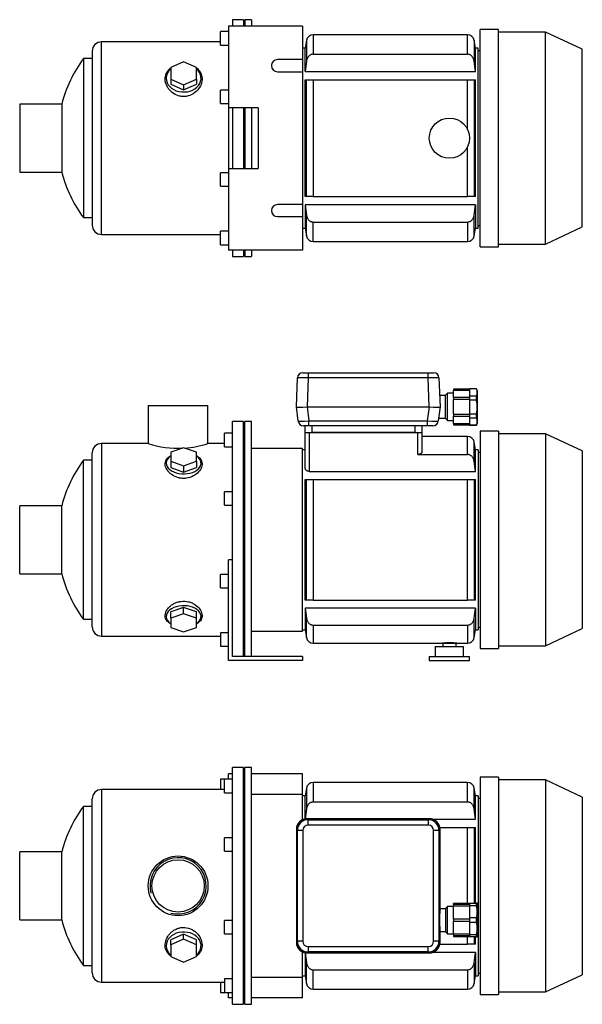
# Model space of a CAD drawing. Header units: millimetres. Extents: x 116 to 1178, y 12 to 768.
# Tile 1 of 2: x 116 to 535, y 34 to 768. Entities that reach past the tile are written whole.
import ezdxf

# ---------------------------------------------------------------- set-up
doc = ezdxf.new("R2010")
doc.units = ezdxf.units.MM
for name, color, linetype in [('BASETTA_MEC_80-9', 7, 'Continuous'), ('CARCASSA_MEC_80', 7, 'Continuous'), ('COPRIVENTOLA_MEC', 7, 'Continuous'), ('CORPO_MH_9_[2-3]', 7, 'Continuous'), ('FLANGIA_MOTORE_T', 7, 'Continuous'), ('GHIERA_PG13_5_CO', 7, 'Continuous'), ('PIEDINO_MEC_80_I', 7, 'Continuous'), ('STAFFA_3-5-9_INT', 7, 'Continuous')]:
    doc.layers.add(name, color=color, linetype=linetype)

# ---------------------------------------------------------------- blocks, each defined once
blk = doc.blocks.new('SE1')
at = {"layer": 'BASETTA_MEC_80-9', "color": 7, "linetype": 'Continuous'}
for p, q in [((420.76, 172.18), (329.75, 172.18)), ((329.75, 172.18), (330.51, 171.43)), ((330.51, 171.43), (420, 171.43)), ((330.51, 167.43), (330.51, 171.43)), ((420, 171.43), (420.76, 172.18)), ((420, 171.43), (420, 167.43)), ((321.76, 164.19), (321.76, 80.18)), ((322.51, 163.43), (321.76, 164.19)), ((322.51, 80.93), (322.51, 163.43)), ((326.51, 163.43), (322.51, 163.43)), ((326.51, 163.43), (326.51, 80.93)), ((420, 167.43), (330.51, 167.43)), ((424, 80.93), (424, 163.43)), ((428, 163.43), (424, 163.43)), ((428.76, 164.19), (428, 163.43)), ((428, 163.43), (428, 80.93)), ((428.76, 105.18), (428.76, 164.19)), ((432.76, 105.18), (428.76, 105.18)), ((434.26, 106.88), (432.76, 105.38)), ((432.76, 105.38), (432.76, 87.98)), ((434.26, 86.48), (434.26, 106.88)), ((438.76, 106.88), (434.26, 106.88)), ((428.76, 80.18), (428.76, 88.18)), ((428.76, 88.18), (432.76, 88.18)), ((321.76, 80.18), (322.51, 80.93)), ((326.51, 80.93), (322.51, 80.93)), ((428, 80.93), (424, 80.93)), ((428, 80.93), (428.76, 80.18)), ((432.76, 87.98), (434.26, 86.48)), ((434.26, 86.48), (438.76, 86.48)), ((330.51, 76.94), (420, 76.94)), ((330.51, 76.94), (330.51, 72.94)), ((420, 72.94), (420, 76.94)), ((330.51, 72.94), (329.75, 72.18)), ((329.75, 72.18), (420.76, 72.18)), ((420, 72.94), (330.51, 72.94)), ((420.76, 72.18), (420, 72.94))]:
    blk.add_line(p, q, dxfattribs=at)
for centre, start, end in [((330.51, 163.43), 90.03487, 179.96513), ((420, 163.43), 0.03487, 89.96513), ((330.51, 80.94), 180.03487, 269.96513), ((420, 80.94), 270.03487, 359.96513)]:
    blk.add_arc(centre, 8, start, end, dxfattribs=at)
for centre, major_axis, ratio, start_param, end_param in [((329.77, 164.17), (5.68, -5.68), 0.995756, 2.363621, 3.919564), ((420.74, 164.17), (-5.68, -5.68), 0.995756, 2.363621, 3.919564), ((330.51, 163.43), (2.83, -2.83), 0.998783, 2.356803, 3.926382), ((420, 163.43), (-2.83, -2.83), 0.998783, 2.356803, 3.926382), ((428.76, 96.68), (0, -8.5), 0.034921, 3.141593, 6.283185), ((330.51, 80.94), (2.83, 2.83), 0.998783, 2.356803, 3.926382), ((420, 80.94), (-2.83, 2.83), 0.998783, 2.356803, 3.926382), ((329.77, 80.2), (5.68, 5.68), 0.995756, 2.363621, 3.919564), ((420.74, 80.2), (-5.68, 5.68), 0.995756, 2.363621, 3.919564)]:
    blk.add_ellipse(centre, major_axis=major_axis, ratio=ratio, start_param=start_param, end_param=end_param, dxfattribs=at)
for points in [[(329.7, 172.18), (329.72, 172.18), (329.75, 172.18)], [(420.76, 172.18), (420.79, 172.18), (420.81, 172.18)], [(321.76, 164.19), (321.76, 164.22), (321.76, 164.24)], [(428.76, 164.24), (428.76, 164.22), (428.76, 164.19)], [(321.76, 80.12), (321.76, 80.15), (321.76, 80.18)], [(428.76, 80.18), (428.76, 80.15), (428.76, 80.12)], [(329.75, 72.18), (329.72, 72.18), (329.7, 72.18)], [(420.81, 72.18), (420.79, 72.18), (420.76, 72.18)]]:
    blk.add_open_spline(points, degree=2, dxfattribs=at)
at = {"layer": 'CARCASSA_MEC_80', "color": 7, "linetype": 'Continuous'}
for p, q in [((334.21, 199.18), (334.21, 184.67)), ((449.3, 199.18), (334.21, 199.18)), ((449.3, 184.67), (449.3, 199.18)), ((329.29, 195.05), (328.26, 189.18)), ((329.29, 195.05), (329.29, 179.5)), ((454.22, 179.5), (454.22, 195.05)), ((455.26, 189.18), (454.22, 195.05)), ((328.26, 189.18), (326.26, 189.18)), ((328.26, 172.04), (328.26, 189.18)), ((334.21, 184.67), (449.3, 184.67)), ((455.26, 171.82), (455.26, 189.18)), ((457.26, 189.18), (455.26, 189.18)), ((457.26, 189.18), (457.26, 55.18)), ((458.76, 187.18), (457.26, 187.18)), ((329.29, 179.5), (328.28, 171.99)), ((455.26, 171.82), (454.22, 179.5)), ((423.15, 171.82), (455.26, 171.82)), ((428.62, 165.68), (449.3, 165.68)), ((449.3, 108.93), (449.3, 165.68)), ((449.3, 165.68), (454.22, 165.68)), ((454.22, 165.68), (455.26, 165.68)), ((454.22, 165.68), (454.22, 109.18)), ((455.26, 109.18), (455.26, 165.68)), ((449.3, 78.68), (449.3, 84.43)), ((454.22, 84.18), (454.22, 78.68)), ((455.26, 78.68), (455.26, 84.18)), ((428.62, 78.68), (449.3, 78.68)), ((454.22, 78.68), (449.3, 78.68)), ((455.26, 78.68), (454.22, 78.68)), ((328.26, 72.32), (328.26, 55.18)), ((455.26, 72.54), (423.15, 72.54)), ((455.26, 72.54), (455.26, 55.18)), ((329.29, 49.32), (329.29, 64.87)), ((334.21, 59.7), (449.3, 59.7)), ((334.21, 45.18), (334.21, 59.7)), ((449.3, 59.7), (449.3, 45.18)), ((454.22, 64.87), (454.22, 49.32)), ((326.26, 55.18), (328.26, 55.18)), ((328.26, 55.18), (329.29, 49.32)), ((454.22, 49.32), (455.26, 55.18)), ((455.26, 55.18), (457.26, 55.18)), ((457.26, 57.18), (458.76, 57.18)), ((334.21, 45.18), (449.3, 45.18))]:
    blk.add_line(p, q, dxfattribs=at)
for centre, start, end in [((334.21, 194.18), 90, 170), ((449.3, 194.18), 10, 90), ((334.21, 50.18), 190, 270), ((449.3, 50.18), 270, 350)]:
    blk.add_arc(centre, 5, start, end, dxfattribs=at)
for points, knots in [([(334.21, 184.67), (333.89, 184.67), (333.57, 184.63), (332.94, 184.47), (332.63, 184.36), (332.05, 184.07), (331.78, 183.9), (331.26, 183.49), (331.03, 183.26), (330.61, 182.78), (330.41, 182.51), (330.08, 181.96), (329.93, 181.67), (329.68, 181.07), (329.57, 180.76), (329.4, 180.14), (329.33, 179.82), (329.29, 179.5)], [0, 0, 0, 0, 0.125, 0.125, 0.25, 0.25, 0.375, 0.375, 0.5, 0.5, 0.625, 0.625, 0.75, 0.75, 0.875, 0.875, 1, 1, 1, 1]), ([(454.22, 179.5), (454.13, 180.14), (453.96, 180.76), (453.59, 181.66), (453.44, 181.95), (453.1, 182.5), (452.91, 182.77), (452.49, 183.26), (452.25, 183.48), (451.74, 183.89), (451.47, 184.06), (451.03, 184.28), (450.88, 184.35), (450.58, 184.46), (450.42, 184.51), (449.95, 184.63), (449.62, 184.67), (449.3, 184.67)], [0, 0, 0, 0, 0.25, 0.25, 0.375, 0.375, 0.5, 0.5, 0.625, 0.625, 0.75, 0.75, 0.8125, 0.8125, 0.875, 0.875, 1, 1, 1, 1]), ([(329.29, 64.87), (329.38, 64.22), (329.55, 63.6), (329.92, 62.71), (330.07, 62.42), (330.41, 61.86), (330.6, 61.6), (331.02, 61.11), (331.26, 60.88), (331.77, 60.48), (332.04, 60.3), (332.48, 60.08), (332.63, 60.02), (332.93, 59.9), (333.09, 59.86), (333.56, 59.74), (333.89, 59.7), (334.21, 59.7)], [0, 0, 0, 0, 0.25, 0.25, 0.375, 0.375, 0.5, 0.5, 0.625, 0.625, 0.75, 0.75, 0.8125, 0.8125, 0.875, 0.875, 1, 1, 1, 1]), ([(449.3, 59.7), (449.62, 59.7), (449.94, 59.74), (450.57, 59.89), (450.88, 60.01), (451.46, 60.3), (451.73, 60.47), (452.25, 60.88), (452.48, 61.1), (452.9, 61.59), (453.1, 61.86), (453.43, 62.41), (453.58, 62.7), (453.84, 63.29), (453.94, 63.6), (454.11, 64.23), (454.18, 64.55), (454.22, 64.87)], [0, 0, 0, 0, 0.125, 0.125, 0.25, 0.25, 0.375, 0.375, 0.5, 0.5, 0.625, 0.625, 0.75, 0.75, 0.875, 0.875, 1, 1, 1, 1])]:
    blk.add_open_spline(points, degree=3, knots=knots, dxfattribs=at)
for points in [[(328.28, 72.36), (328.61, 69.86), (328.94, 67.36), (329.29, 64.87)], [(454.22, 64.87), (454.58, 67.43), (454.92, 69.99), (455.26, 72.54)]]:
    blk.add_open_spline(points, degree=3, dxfattribs=at)
at = {"layer": 'COPRIVENTOLA_MEC', "color": 7, "linetype": 'Continuous'}
for p, q in [((458.76, 203.18), (458.76, 41.18)), ((472.26, 203.18), (458.76, 203.18)), ((472.26, 203.18), (472.26, 41.18)), ((507.26, 201.18), (472.26, 201.18)), ((507.26, 201.18), (507.26, 43.18)), ((534.76, 188.36), (507.26, 201.18)), ((534.76, 188.36), (534.76, 56.01)), ((507.26, 43.18), (534.76, 56.01)), ((458.76, 41.18), (472.26, 41.18)), ((472.26, 43.18), (507.26, 43.18))]:
    blk.add_line(p, q, dxfattribs=at)
at = {"layer": 'CORPO_MH_9_[2-3]', "color": 7, "linetype": 'Continuous'}
for p, q in [((274.26, 33.93), (274.26, 210.43)), ((282.26, 210.43), (274.26, 210.43)), ((282.26, 33.93), (282.26, 210.43)), ((268.26, 191.56), (268.26, 201.56)), ((274.26, 201.56), (268.26, 201.56)), ((176.66, 193.93), (176.66, 50.43)), ((268.26, 193.93), (176.66, 193.93)), ((268.26, 191.56), (274.26, 191.56)), ((169.66, 57.43), (169.66, 186.93)), ((163.1, 62.93), (163.1, 181.43)), ((169.66, 181.43), (163.1, 181.43)), ((268.26, 147.99), (268.26, 157.99)), ((274.26, 157.99), (268.26, 157.99)), ((115.66, 96.78), (115.66, 147.58)), ((146.93, 147.58), (115.66, 147.58)), ((146.93, 96.78), (146.93, 147.58)), ((268.26, 147.99), (274.26, 147.99)), ((115.66, 96.78), (146.93, 96.78)), ((268.26, 86.38), (268.26, 96.38)), ((274.26, 96.38), (268.26, 96.38)), ((237.76, 86.19), (228.26, 81.87)), ((237.76, 82.5), (228.26, 78.18)), ((228.26, 78.18), (228.26, 81.87)), ((247.26, 81.87), (237.76, 86.19)), ((237.76, 82.5), (237.76, 86.19)), ((247.26, 78.18), (237.76, 82.5)), ((247.26, 78.18), (247.26, 81.87)), ((268.26, 86.38), (274.26, 86.38)), ((228.26, 78.18), (228.26, 69.53)), ((247.26, 69.53), (247.26, 78.18)), ((228.26, 69.53), (237.76, 65.21)), ((237.76, 65.21), (247.26, 69.53)), ((163.1, 62.93), (169.66, 62.93)), ((268.26, 52.81), (268.26, 42.81)), ((274.26, 52.81), (268.26, 52.81)), ((176.66, 50.43), (268.26, 50.43)), ((268.26, 42.81), (274.26, 42.81)), ((274.26, 33.93), (282.26, 33.93))]:
    blk.add_line(p, q, dxfattribs=at)
for radius in [22.25, 19.48]:
    blk.add_circle((233.66, 122.18), radius, dxfattribs=at)
for centre, radius, start, end in [((176.66, 186.93), 7, 90, 180), ((243.66, 122.18), 100, 143.66538, 165.28566), ((233.66, 122.18), 20.95, 255, 195), ((243.66, 122.18), 100, 194.71434, 216.33462), ((176.66, 57.43), 7, 180, 270)]:
    blk.add_arc(centre, radius, start, end, dxfattribs=at)
for start_param, end_param in [(2.390244, 6.283185), (0, 0.751348)]:
    blk.add_ellipse((237.76, 77.55), major_axis=(-13, 0), ratio=0.788011, start_param=start_param, end_param=end_param, dxfattribs=at)
blk.add_open_spline([(228.25, 69.79), (227.89, 70.06), (227.55, 70.35), (226.67, 71.18), (226.17, 71.75), (224.89, 73.62), (224.35, 74.99), (223.9, 77.94), (224, 79.46), (224.84, 82.54), (225.57, 84.03), (227.12, 86.12), (227.7, 86.77), (229, 87.99), (229.72, 88.56), (231.28, 89.55), (232.11, 89.97), (233.86, 90.64), (234.79, 90.9), (237.62, 91.34), (239.59, 91.21), (242.32, 90.42), (243.21, 90.05), (244.86, 89.18), (245.63, 88.67), (247.76, 86.95), (248.91, 85.58), (250.61, 82.68), (251.16, 81.12), (251.61, 78.07), (251.51, 76.54), (250.68, 73.73), (249.93, 72.42), (248.43, 70.76), (247.88, 70.26), (247.28, 69.81)], degree=3, knots=[0.1389216, 0.1389216, 0.1389216, 0.1389216, 0.15625, 0.15625, 0.1875, 0.1875, 0.25, 0.25, 0.3125, 0.3125, 0.375, 0.375, 0.40625, 0.40625, 0.4375, 0.4375, 0.46875, 0.46875, 0.5, 0.5, 0.5625, 0.5625, 0.59375, 0.59375, 0.625, 0.625, 0.6875, 0.6875, 0.75, 0.75, 0.8125, 0.8125, 0.875, 0.875, 0.9041554, 0.9041554, 0.9041554, 0.9041554], dxfattribs=at)
at = {"layer": 'FLANGIA_MOTORE_T', "color": 7, "linetype": 'Continuous'}
for p, q in [((283.26, 208.93), (282.26, 208.93)), ((283.26, 33.93), (283.26, 210.43)), ((288.26, 210.43), (283.26, 210.43)), ((288.26, 33.93), (288.26, 210.43)), ((326.26, 190.18), (288.26, 190.18)), ((326.26, 171.39), (326.26, 190.18)), ((326.26, 54.18), (326.26, 72.98)), ((288.26, 54.18), (326.26, 54.18)), ((282.26, 35.43), (283.26, 35.43)), ((283.26, 33.93), (288.26, 33.93))]:
    blk.add_line(p, q, dxfattribs=at)
at = {"layer": 'GHIERA_PG13_5_CO', "color": 7, "linetype": 'Continuous'}
for p, q in [((438.76, 108.26), (438.76, 108.93)), ((450.76, 108.93), (438.76, 108.93)), ((438.76, 108.26), (438.76, 106.93)), ((450.76, 108.26), (438.76, 108.26)), ((438.76, 97.38), (438.76, 106.93)), ((450.76, 106.93), (438.76, 106.93)), ((450.76, 109.18), (450.76, 107.35)), ((450.76, 109.18), (455.89, 109.18)), ((450.76, 107.35), (450.76, 98.52)), ((455.89, 107.35), (450.76, 107.35)), ((455.89, 107.35), (455.89, 109.18)), ((456.47, 109.18), (455.89, 109.18)), ((456.76, 108.68), (456.47, 109.18)), ((456.76, 84.68), (456.76, 108.68)), ((438.76, 97.43), (438.76, 95.93)), ((450.76, 97.43), (438.76, 97.43)), ((438.76, 86.44), (438.76, 95.98)), ((438.76, 95.93), (450.76, 95.93)), ((450.76, 98.52), (450.76, 94.85)), ((450.76, 98.52), (455.89, 98.52)), ((455.89, 94.85), (455.89, 98.52)), ((450.76, 94.85), (450.76, 86.02)), ((455.89, 94.85), (450.76, 94.85)), ((438.76, 86.44), (450.76, 86.44)), ((438.76, 86.44), (438.76, 85.11)), ((438.76, 85.11), (438.76, 84.43)), ((438.76, 85.11), (450.76, 85.11)), ((438.76, 84.43), (450.76, 84.43)), ((450.76, 86.02), (450.76, 84.18)), ((450.76, 86.02), (455.89, 86.02)), ((455.89, 84.18), (450.76, 84.18)), ((455.89, 84.18), (455.89, 86.02)), ((455.89, 84.18), (456.47, 84.18)), ((456.47, 84.18), (456.76, 84.68))]:
    blk.add_line(p, q, dxfattribs=at)
for centre in [(439.22, 102.93), (439.22, 90.43)]:
    blk.add_arc(centre, 17.24, 345.1617, 14.8383, dxfattribs=at)
at = {"layer": 'STAFFA_3-5-9_INT', "color": 7, "linetype": 'Continuous'}
for p, q in [((274.26, 205.68), (271.26, 205.68)), ((271.26, 201.56), (271.26, 205.68)), ((326.26, 205.68), (288.26, 205.68)), ((326.26, 190.18), (326.26, 205.68)), ((265.26, 201.56), (265.26, 193.93)), ((268.26, 201.56), (265.26, 201.56)), ((326.26, 38.68), (326.26, 54.18)), ((265.26, 50.43), (265.26, 42.81)), ((265.26, 42.81), (268.26, 42.81)), ((271.26, 38.68), (271.26, 42.81)), ((274.26, 38.68), (271.26, 38.68)), ((326.26, 38.68), (288.26, 38.68))]:
    blk.add_line(p, q, dxfattribs=at)
blk = doc.blocks.new('SE2')
at = {"layer": 'BASETTA_MEC_80-9', "color": 7, "linetype": 'Continuous'}
for p, q in [((321.76, 479.01), (322.51, 500.65)), ((326.51, 504.51), (330.51, 504.51)), ((330.51, 500.65), (329.75, 479.01)), ((330.51, 504.51), (420, 504.51)), ((330.51, 504.51), (330.51, 500.65)), ((420, 500.65), (330.51, 500.65)), ((420, 504.51), (424, 504.51)), ((420, 500.65), (420, 504.51)), ((420.76, 479.01), (420, 500.65)), ((428, 500.65), (428.76, 479.01)), ((432.76, 487.51), (428.46, 487.51)), ((434.26, 489.21), (432.76, 487.71)), ((432.76, 470.31), (432.76, 487.71)), ((434.26, 468.81), (434.26, 489.21)), ((438.76, 489.21), (434.26, 489.21)), ((321.76, 479.01), (321.76, 479.01)), ((323.04, 468.53), (321.76, 479.01)), ((329.7, 479.01), (330.98, 468.53)), ((329.75, 479.01), (420.76, 479.01)), ((419.53, 468.53), (420.81, 479.01)), ((428.76, 479.01), (427.47, 468.53)), ((428.76, 479.01), (428.76, 479.01)), ((427.71, 470.51), (432.76, 470.51)), ((432.76, 470.31), (434.26, 468.81)), ((330.98, 465.01), (327.01, 465.01)), ((328.26, 460.01), (328.26, 465.01)), ((330.98, 468.53), (419.53, 468.53)), ((330.98, 465.01), (330.98, 468.53)), ((419.53, 465.01), (330.98, 465.01)), ((333.26, 465.01), (333.26, 460.01)), ((410.26, 460.01), (410.26, 465.01)), ((415.26, 465.01), (415.26, 460.01)), ((419.53, 465.01), (419.53, 468.53)), ((423.5, 465.01), (419.53, 465.01)), ((434.26, 468.81), (438.76, 468.81)), ((410.26, 460.01), (333.26, 460.01))]:
    blk.add_line(p, q, dxfattribs=at)
for centre, start, end in [((326.51, 500.51), 90, 178), ((424, 500.51), 2, 90), ((327.01, 469.01), 187, 270), ((423.5, 469.01), 270, 353)]:
    blk.add_arc(centre, 4, start, end, dxfattribs=at)
for centre, major_axis, ratio, start_param, end_param in [((330.51, 500.51), (-8, 0.14), 0.017434, 4.713302, 6.282881), ((420, 500.51), (8, 0.14), 0.017434, 0.000304, 1.569883), ((329.77, 479.36), (-8.02, -0.35), 0.043312, 0.003409, 1.559352), ((420.74, 479.36), (8.02, -0.35), 0.043312, 4.723833, 6.279777), ((331.04, 469.01), (-8, -0.49), 0.060259, 0.003713, 1.559657), ((419.47, 469.01), (8, -0.49), 0.060259, 4.723529, 6.279472)]:
    blk.add_ellipse(centre, major_axis=major_axis, ratio=ratio, start_param=start_param, end_param=end_param, dxfattribs=at)
for points in [[(329.75, 479.01), (329.72, 479.01), (329.7, 479.01)], [(420.81, 479.01), (420.79, 479.01), (420.76, 479.01)]]:
    blk.add_open_spline(points, degree=2, dxfattribs=at)
at = {"layer": 'CARCASSA_MEC_80', "color": 7, "linetype": 'Continuous'}
for p, q in [((328.26, 433.39), (328.26, 460.01)), ((328.26, 460.01), (331.26, 460.01)), ((331.26, 460.01), (412.26, 460.01)), ((331.26, 460.01), (331.26, 430.97)), ((412.26, 443.55), (412.26, 460.01)), ((412.26, 460.01), (415.26, 460.01)), ((415.26, 460.01), (415.26, 445.5)), ((449.3, 457.01), (415.26, 457.01)), ((449.3, 443.55), (449.3, 457.01)), ((454.22, 438.47), (454.22, 452.88)), ((455.26, 447.01), (454.22, 452.88)), ((328.26, 447.01), (326.26, 447.01)), ((412.26, 443.55), (449.3, 443.55)), ((455.26, 430.97), (455.26, 447.01)), ((457.26, 447.01), (455.26, 447.01)), ((457.26, 447.01), (457.26, 313.01)), ((458.76, 445.01), (457.26, 445.01)), ((331.26, 430.97), (455.26, 430.97)), ((328.26, 335.01), (328.26, 425.01)), ((328.26, 425.01), (329.29, 425.01)), ((329.29, 335.01), (329.29, 425.01)), ((329.29, 425.01), (334.21, 425.01)), ((334.21, 425.01), (449.3, 425.01)), ((334.21, 425.01), (334.21, 335.01)), ((449.3, 335.01), (449.3, 425.01)), ((449.3, 425.01), (454.22, 425.01)), ((454.22, 425.01), (455.26, 425.01)), ((454.22, 425.01), (454.22, 335.01)), ((455.26, 335.01), (455.26, 425.01)), ((329.29, 335.01), (328.26, 335.01)), ((334.21, 335.01), (329.29, 335.01)), ((334.21, 335.01), (449.3, 335.01)), ((454.22, 335.01), (449.3, 335.01)), ((455.26, 335.01), (454.22, 335.01)), ((455.26, 329.06), (328.26, 329.06)), ((328.26, 329.06), (328.26, 313.01)), ((328.26, 329.06), (329.29, 321.56)), ((454.22, 321.56), (455.26, 329.06)), ((455.26, 329.06), (455.26, 313.01)), ((329.29, 307.15), (329.29, 321.56)), ((334.21, 316.48), (449.3, 316.48)), ((334.21, 316.48), (334.21, 303.01)), ((449.3, 316.48), (449.3, 303.01)), ((454.22, 307.15), (454.22, 321.56)), ((326.26, 313.01), (328.26, 313.01)), ((328.26, 313.01), (329.29, 307.15)), ((454.22, 307.15), (455.26, 313.01)), ((455.26, 313.01), (457.26, 313.01)), ((457.26, 315.01), (458.76, 315.01)), ((334.21, 303.01), (430.26, 303.01)), ((430.26, 303.01), (441.26, 303.01)), ((441.26, 303.01), (449.3, 303.01))]:
    blk.add_line(p, q, dxfattribs=at)
for centre, radius, start, end in [((449.3, 452.01), 5, 10, 90), ((334.21, 308.01), 5, 190, 270), ((435.76, 226.2), 77.01, 85.9047, 94.0953), ((449.3, 308.01), 5, 270, 350)]:
    blk.add_arc(centre, radius, start, end, dxfattribs=at)
for points, knots in [([(415.26, 445.5), (415.26, 445.27), (415.19, 445.05), (414.99, 444.72), (414.91, 444.61), (414.71, 444.4), (414.6, 444.3), (414.34, 444.11), (414.19, 444.02), (413.86, 443.86), (413.69, 443.79), (413.31, 443.68), (413.11, 443.63), (412.69, 443.57), (412.47, 443.55), (412.26, 443.55)], [0, 0, 0, 0, 0.25, 0.25, 0.375, 0.375, 0.5, 0.5, 0.625, 0.625, 0.75, 0.75, 0.875, 0.875, 1, 1, 1, 1]), ([(454.22, 438.47), (454.13, 439.11), (453.96, 439.73), (453.58, 440.61), (453.43, 440.9), (453.09, 441.44), (452.9, 441.7), (452.47, 442.18), (452.23, 442.4), (451.73, 442.8), (451.46, 442.97), (451.02, 443.18), (450.87, 443.25), (450.57, 443.35), (450.41, 443.4), (449.94, 443.51), (449.62, 443.55), (449.3, 443.55)], [0, 0, 0, 0, 0.25, 0.25, 0.375, 0.375, 0.5, 0.5, 0.625, 0.625, 0.75, 0.75, 0.8125, 0.8125, 0.875, 0.875, 1, 1, 1, 1]), ([(331.26, 430.97), (331.03, 430.97), (330.81, 431), (330.37, 431.08), (330.17, 431.14), (329.79, 431.29), (329.61, 431.38), (329.29, 431.59), (329.14, 431.7), (328.89, 431.93), (328.78, 432.06), (328.59, 432.31), (328.51, 432.44), (328.38, 432.71), (328.33, 432.84), (328.27, 433.12), (328.26, 433.25), (328.26, 433.39)], [0, 0, 0, 0, 0.125, 0.125, 0.25, 0.25, 0.375, 0.375, 0.5, 0.5, 0.625, 0.625, 0.75, 0.75, 0.875, 0.875, 1, 1, 1, 1]), ([(329.29, 321.56), (329.38, 320.91), (329.55, 320.3), (329.93, 319.42), (330.08, 319.13), (330.42, 318.59), (330.61, 318.33), (331.04, 317.85), (331.28, 317.63), (331.78, 317.23), (332.06, 317.06), (332.49, 316.85), (332.64, 316.78), (332.94, 316.68), (333.1, 316.63), (333.57, 316.52), (333.89, 316.48), (334.21, 316.48)], [0, 0, 0, 0, 0.25, 0.25, 0.375, 0.375, 0.5, 0.5, 0.625, 0.625, 0.75, 0.75, 0.8125, 0.8125, 0.875, 0.875, 1, 1, 1, 1]), ([(449.3, 316.48), (449.62, 316.48), (449.94, 316.52), (450.56, 316.66), (450.87, 316.77), (451.44, 317.06), (451.72, 317.23), (452.23, 317.62), (452.46, 317.84), (452.89, 318.32), (453.08, 318.58), (453.43, 319.12), (453.57, 319.41), (453.83, 319.99), (453.94, 320.3), (454.11, 320.92), (454.18, 321.24), (454.22, 321.56)], [0, 0, 0, 0, 0.125, 0.125, 0.25, 0.25, 0.375, 0.375, 0.5, 0.5, 0.625, 0.625, 0.75, 0.75, 0.875, 0.875, 1, 1, 1, 1])]:
    blk.add_open_spline(points, degree=3, knots=knots, dxfattribs=at)
blk.add_open_spline([(455.26, 430.97), (454.92, 433.47), (454.57, 435.98), (454.22, 438.47)], degree=3, dxfattribs=at)
at = {"layer": 'COPRIVENTOLA_MEC', "color": 7, "linetype": 'Continuous'}
for p, q in [((458.76, 461.01), (458.76, 299.01)), ((472.26, 461.01), (458.76, 461.01)), ((472.26, 461.01), (472.26, 299.01)), ((507.26, 459.01), (472.26, 459.01)), ((507.26, 459.01), (507.26, 301.01)), ((534.76, 446.19), (507.26, 459.01)), ((534.76, 446.19), (534.76, 313.84)), ((507.26, 301.01), (534.76, 313.84)), ((472.26, 301.01), (507.26, 301.01)), ((458.76, 299.01), (472.26, 299.01))]:
    blk.add_line(p, q, dxfattribs=at)
at = {"layer": 'CORPO_MH_9_[2-3]', "color": 7, "linetype": 'Continuous'}
for p, q in [((211.41, 480.01), (255.91, 480.01)), ((211.41, 480.01), (211.41, 451.76)), ((255.91, 451.76), (255.91, 480.01)), ((274.26, 351.45), (274.26, 468.26)), ((282.26, 468.26), (274.26, 468.26)), ((282.26, 293.01), (282.26, 468.26)), ((268.26, 449.39), (268.26, 459.39)), ((274.26, 459.39), (268.26, 459.39)), ((176.66, 451.76), (176.66, 308.26)), ((211.42, 451.76), (176.66, 451.76)), ((237.76, 448.63), (228.26, 445.25)), ((247.26, 445.25), (237.76, 448.63)), ((268.26, 451.76), (255.91, 451.76)), ((268.26, 449.39), (274.26, 449.39)), ((169.66, 315.26), (169.66, 444.76)), ((228.26, 445.25), (228.26, 438.5)), ((247.26, 438.5), (247.26, 445.25)), ((163.1, 320.76), (163.1, 439.26)), ((169.66, 439.26), (163.1, 439.26)), ((228.26, 438.5), (228.26, 433.77)), ((228.26, 438.5), (237.76, 435.12)), ((228.26, 433.77), (237.76, 430.39)), ((237.76, 435.12), (247.26, 438.5)), ((237.76, 435.12), (237.76, 430.39)), ((237.76, 430.39), (247.26, 433.77)), ((247.26, 438.5), (247.26, 433.77)), ((268.26, 405.82), (268.26, 415.82)), ((274.26, 415.82), (268.26, 415.82)), ((115.66, 354.61), (115.66, 405.41)), ((146.93, 405.41), (115.66, 405.41)), ((146.93, 354.61), (146.93, 405.41)), ((268.26, 405.82), (274.26, 405.82)), ((115.66, 354.61), (146.93, 354.61)), ((237.76, 329.64), (228.26, 326.26)), ((228.26, 321.53), (228.26, 326.26)), ((237.76, 324.91), (228.26, 321.53)), ((247.26, 326.26), (237.76, 329.64)), ((237.76, 324.91), (237.76, 329.64)), ((247.26, 321.53), (237.76, 324.91)), ((247.26, 321.53), (247.26, 326.26)), ((163.1, 320.76), (169.66, 320.76)), ((228.26, 321.53), (228.26, 314.78)), ((247.26, 314.78), (247.26, 321.53)), ((176.66, 308.26), (265.26, 308.26)), ((228.26, 314.78), (237.76, 311.4)), ((237.76, 311.4), (247.26, 314.78))]:
    blk.add_line(p, q, dxfattribs=at)
for centre, radius, start, end in [((176.66, 444.76), 7, 90, 180), ((233.66, 519.91), 71.69, 251.91823, 272.61723), ((233.66, 519.91), 71.69, 273.78942, 288.08177), ((243.66, 380.01), 100, 143.66538, 165.28566), ((243.66, 380.01), 100, 194.71434, 216.33462), ((176.66, 315.26), 7, 180, 270)]:
    blk.add_arc(centre, radius, start, end, dxfattribs=at)
for centre, start_param, end_param in [((237.76, 437.15), 0, 3.892941), ((237.76, 437.15), 5.531837, 6.283185), ((237.76, 322.88), 2.390244, 6.283185), ((237.76, 322.88), 0, 0.751348)]:
    blk.add_ellipse(centre, major_axis=(-13, 0), ratio=0.615661, start_param=start_param, end_param=end_param, dxfattribs=at)
for points, knots in [([(239.74, 425.86), (238.78, 425.74), (237.83, 425.7), (235.94, 425.81), (234.98, 425.96), (232.25, 426.64), (230.57, 427.42), (228.45, 428.85), (227.8, 429.38), (226.67, 430.48), (226.17, 431.06), (224.89, 432.86), (224.35, 434.09), (223.9, 436.53), (224, 437.69), (224.84, 439.85), (225.57, 440.8), (227.09, 442.02), (227.63, 442.38), (228.23, 442.7)], [0, 0, 0, 0, 0.03125, 0.03125, 0.0625, 0.0625, 0.125, 0.125, 0.15625, 0.15625, 0.1875, 0.1875, 0.25, 0.25, 0.3125, 0.3125, 0.375, 0.375, 0.4043708, 0.4043708, 0.4043708, 0.4043708]), ([(247.28, 442.7), (248.28, 442.16), (249.11, 441.54), (250.61, 439.93), (251.16, 438.88), (251.61, 436.63), (251.51, 435.41), (250.68, 432.97), (249.93, 431.72), (247.88, 429.45), (246.55, 428.38), (243.45, 426.73), (241.64, 426.11), (239.74, 425.86)], [0.6394434, 0.6394434, 0.6394434, 0.6394434, 0.6875, 0.6875, 0.75, 0.75, 0.8125, 0.8125, 0.875, 0.875, 0.9375, 0.9375, 1, 1, 1, 1]), ([(228.25, 317.32), (227.89, 317.51), (227.55, 317.72), (226.67, 318.31), (226.17, 318.73), (224.89, 320.11), (224.35, 321.14), (223.9, 323.41), (224, 324.61), (224.84, 327.07), (225.57, 328.29), (227.12, 330.02), (227.7, 330.56), (229, 331.58), (229.72, 332.05), (231.28, 332.89), (232.11, 333.25), (233.86, 333.82), (234.79, 334.04), (237.62, 334.41), (239.59, 334.3), (242.32, 333.63), (243.21, 333.32), (244.86, 332.58), (245.63, 332.15), (247.76, 330.7), (248.91, 329.57), (250.61, 327.19), (251.16, 325.93), (251.61, 323.51), (251.51, 322.33), (250.68, 320.19), (249.93, 319.22), (248.43, 318.01), (247.88, 317.66), (247.28, 317.33)], [0.1389216, 0.1389216, 0.1389216, 0.1389216, 0.15625, 0.15625, 0.1875, 0.1875, 0.25, 0.25, 0.3125, 0.3125, 0.375, 0.375, 0.40625, 0.40625, 0.4375, 0.4375, 0.46875, 0.46875, 0.5, 0.5, 0.5625, 0.5625, 0.59375, 0.59375, 0.625, 0.625, 0.6875, 0.6875, 0.75, 0.75, 0.8125, 0.8125, 0.875, 0.875, 0.9041554, 0.9041554, 0.9041554, 0.9041554])]:
    blk.add_open_spline(points, degree=3, knots=knots, dxfattribs=at)
at = {"layer": 'FLANGIA_MOTORE_T', "color": 7, "linetype": 'Continuous'}
for p, q in [((283.26, 466.76), (282.26, 466.76)), ((283.26, 293.01), (283.26, 468.26)), ((288.26, 468.26), (283.26, 468.26)), ((288.26, 293.01), (288.26, 468.26)), ((326.26, 448.01), (288.26, 448.01)), ((326.26, 312.01), (326.26, 448.01)), ((288.26, 312.01), (326.26, 312.01)), ((282.26, 293.26), (283.26, 293.26))]:
    blk.add_line(p, q, dxfattribs=at)
at = {"layer": 'GHIERA_PG13_5_CO', "color": 7, "linetype": 'Continuous'}
for p, q in [((438.76, 492.26), (438.76, 491.24)), ((450.76, 492.26), (438.76, 492.26)), ((450.76, 492.39), (450.76, 492.51)), ((455.89, 492.51), (450.76, 492.51)), ((450.76, 492.39), (450.76, 487.29)), ((455.89, 492.39), (450.76, 492.39)), ((455.89, 492.39), (455.89, 492.51)), ((456.76, 491.01), (455.89, 492.51)), ((438.76, 486.01), (438.76, 491.24)), ((450.76, 491.24), (438.76, 491.24)), ((438.76, 486.01), (438.76, 484.52)), ((450.76, 486.01), (438.76, 486.01)), ((438.76, 473.51), (438.76, 484.52)), ((450.76, 484.52), (438.76, 484.52)), ((450.76, 487.29), (450.76, 484.11)), ((450.76, 487.29), (455.89, 487.29)), ((455.89, 484.11), (455.89, 487.29)), ((456.76, 467.01), (456.76, 491.01)), ((450.76, 484.11), (450.76, 473.92)), ((455.89, 484.11), (450.76, 484.11)), ((438.76, 473.51), (450.76, 473.51)), ((438.76, 473.51), (438.76, 472.01)), ((438.76, 466.78), (438.76, 472.01)), ((438.76, 472.01), (450.76, 472.01)), ((450.76, 473.92), (450.76, 470.74)), ((450.76, 473.92), (455.89, 473.92)), ((450.76, 470.74), (450.76, 465.64)), ((455.89, 470.74), (450.76, 470.74)), ((455.89, 470.74), (455.89, 473.92)), ((438.76, 466.78), (450.76, 466.78)), ((438.76, 466.78), (438.76, 465.76)), ((438.76, 465.76), (450.76, 465.76)), ((450.76, 465.64), (450.76, 465.51)), ((450.76, 465.64), (455.89, 465.64)), ((450.76, 465.51), (455.89, 465.51)), ((455.89, 465.51), (456.76, 467.01)), ((455.89, 465.64), (455.89, 465.51))]:
    blk.add_line(p, q, dxfattribs=at)
for centre in [(450.51, 489.84), (450.51, 468.19)]:
    blk.add_arc(centre, 5.95, 334.63575, 25.36425, dxfattribs=at)
blk.add_open_spline([(455.89, 473.92), (455.98, 474.33), (456.06, 474.75), (456.21, 475.6), (456.27, 476.03), (456.42, 477.31), (456.47, 478.16), (456.47, 479.87), (456.42, 480.72), (456.22, 482.42), (456.07, 483.28), (455.89, 484.11)], degree=3, knots=[0, 0, 0, 0, 0.125, 0.125, 0.25, 0.25, 0.5, 0.5, 0.75, 0.75, 1, 1, 1, 1], dxfattribs=at)
at = {"layer": 'PIEDINO_MEC_80_I', "color": 7, "linetype": 'Continuous'}
for p, q in [((430.76, 303.01), (430.76, 300.51)), ((440.76, 300.51), (440.76, 303.01)), ((425.26, 300.51), (446.26, 300.51)), ((425.26, 300.51), (425.26, 293.01)), ((446.26, 293.01), (446.26, 300.51)), ((420.76, 293.01), (450.76, 293.01)), ((420.76, 293.01), (420.76, 290.01)), ((420.76, 290.01), (450.76, 290.01)), ((450.76, 290.01), (450.76, 293.01))]:
    blk.add_line(p, q, dxfattribs=at)
at = {"layer": 'STAFFA_3-5-9_INT', "color": 7, "linetype": 'Continuous'}
for p, q in [((271.26, 290.01), (271.26, 365.01)), ((274.26, 365.01), (271.26, 365.01)), ((265.26, 344.21), (265.26, 354.21)), ((271.26, 354.21), (265.26, 354.21)), ((274.26, 293.01), (274.26, 351.45)), ((265.26, 344.21), (271.26, 344.21)), ((265.26, 310.64), (265.26, 300.64)), ((271.26, 310.64), (265.26, 310.64)), ((265.26, 300.64), (271.26, 300.64)), ((326.26, 290.01), (271.26, 290.01)), ((326.26, 293.01), (274.26, 293.01)), ((326.26, 293.01), (326.26, 290.01))]:
    blk.add_line(p, q, dxfattribs=at)
blk = doc.blocks.new('SE3')
at = {"layer": 'CARCASSA_MEC_80', "color": 7, "linetype": 'Continuous'}
for p, q in [((334.21, 756.26), (334.21, 741.74)), ((449.3, 756.26), (334.21, 756.26)), ((449.3, 741.74), (449.3, 756.26)), ((329.29, 752.13), (328.26, 746.26)), ((329.29, 752.13), (329.29, 736.57)), ((454.22, 752.13), (454.22, 736.57)), ((455.26, 746.26), (454.22, 752.13)), ((328.26, 746.26), (326.26, 746.26)), ((328.26, 728.9), (328.26, 746.26)), ((334.21, 741.74), (449.3, 741.74)), ((455.26, 728.9), (455.26, 746.26)), ((457.26, 746.26), (455.26, 746.26)), ((457.26, 612.26), (457.26, 746.26)), ((458.76, 744.26), (457.26, 744.26)), ((328.26, 728.9), (455.26, 728.9)), ((328.26, 635.76), (328.26, 722.76)), ((328.26, 722.76), (329.29, 722.76)), ((329.29, 635.76), (329.29, 722.76)), ((329.29, 722.76), (334.21, 722.76)), ((334.21, 722.76), (449.3, 722.76)), ((334.21, 722.76), (334.21, 635.76)), ((449.3, 685.71), (449.3, 722.76)), ((449.3, 722.76), (454.22, 722.76)), ((454.22, 722.76), (455.26, 722.76)), ((454.22, 722.76), (454.22, 635.76)), ((455.26, 635.76), (455.26, 722.76)), ((449.3, 635.76), (449.3, 672.81)), ((329.29, 635.76), (328.26, 635.76)), ((334.21, 635.76), (329.29, 635.76)), ((334.21, 635.76), (449.3, 635.76)), ((454.22, 635.76), (449.3, 635.76)), ((455.26, 635.76), (454.22, 635.76)), ((455.26, 629.62), (328.26, 629.62)), ((328.26, 629.62), (328.26, 612.26)), ((328.26, 629.62), (329.29, 621.95)), ((454.22, 621.95), (455.26, 629.62)), ((455.26, 629.62), (455.26, 612.26)), ((329.29, 606.39), (329.29, 621.95)), ((334.21, 616.78), (449.3, 616.78)), ((334.21, 602.26), (334.21, 616.78)), ((449.3, 616.78), (449.3, 602.26)), ((454.22, 606.39), (454.22, 621.95)), ((326.26, 612.26), (328.26, 612.26)), ((328.26, 612.26), (329.29, 606.39)), ((454.22, 606.39), (455.26, 612.26)), ((455.26, 612.26), (457.26, 612.26)), ((457.26, 614.26), (458.76, 614.26)), ((334.21, 602.26), (449.3, 602.26))]:
    blk.add_line(p, q, dxfattribs=at)
for centre, start, end in [((334.21, 751.26), 90, 170), ((449.3, 751.26), 10, 90), ((334.21, 607.26), 190, 270), ((449.3, 607.26), 270, 350)]:
    blk.add_arc(centre, 5, start, end, dxfattribs=at)
for points, knots in [([(334.21, 741.74), (333.89, 741.74), (333.57, 741.7), (332.94, 741.55), (332.63, 741.43), (332.05, 741.15), (331.78, 740.97), (331.26, 740.56), (331.03, 740.34), (330.61, 739.85), (330.41, 739.59), (330.08, 739.03), (329.93, 738.74), (329.68, 738.15), (329.57, 737.84), (329.4, 737.21), (329.33, 736.89), (329.29, 736.57)], [0, 0, 0, 0, 0.125, 0.125, 0.25, 0.25, 0.375, 0.375, 0.5, 0.5, 0.625, 0.625, 0.75, 0.75, 0.875, 0.875, 1, 1, 1, 1]), ([(454.22, 736.57), (454.13, 737.22), (453.96, 737.84), (453.59, 738.73), (453.44, 739.02), (453.1, 739.58), (452.91, 739.84), (452.49, 740.33), (452.25, 740.56), (451.74, 740.96), (451.47, 741.14), (451.03, 741.36), (450.88, 741.42), (450.58, 741.54), (450.42, 741.58), (449.95, 741.7), (449.62, 741.74), (449.3, 741.74)], [0, 0, 0, 0, 0.25, 0.25, 0.375, 0.375, 0.5, 0.5, 0.625, 0.625, 0.75, 0.75, 0.8125, 0.8125, 0.875, 0.875, 1, 1, 1, 1]), ([(329.29, 621.95), (329.38, 621.3), (329.55, 620.68), (329.92, 619.78), (330.07, 619.49), (330.41, 618.94), (330.6, 618.68), (331.02, 618.19), (331.26, 617.96), (331.77, 617.55), (332.04, 617.38), (332.48, 617.16), (332.63, 617.09), (332.93, 616.98), (333.09, 616.93), (333.56, 616.82), (333.89, 616.78), (334.21, 616.78)], [0, 0, 0, 0, 0.25, 0.25, 0.375, 0.375, 0.5, 0.5, 0.625, 0.625, 0.75, 0.75, 0.8125, 0.8125, 0.875, 0.875, 1, 1, 1, 1]), ([(449.3, 616.78), (449.62, 616.78), (449.94, 616.82), (450.57, 616.97), (450.88, 617.08), (451.46, 617.37), (451.73, 617.55), (452.25, 617.95), (452.48, 618.18), (452.9, 618.67), (453.1, 618.93), (453.43, 619.48), (453.58, 619.77), (453.84, 620.37), (453.94, 620.68), (454.11, 621.3), (454.18, 621.62), (454.22, 621.95)], [0, 0, 0, 0, 0.125, 0.125, 0.25, 0.25, 0.375, 0.375, 0.5, 0.5, 0.625, 0.625, 0.75, 0.75, 0.875, 0.875, 1, 1, 1, 1])]:
    blk.add_open_spline(points, degree=3, knots=knots, dxfattribs=at)
for points in [[(329.29, 736.57), (328.94, 734.01), (328.59, 731.46), (328.26, 728.9)], [(455.26, 728.9), (454.92, 731.46), (454.58, 734.01), (454.22, 736.57)]]:
    blk.add_open_spline(points, degree=3, dxfattribs=at)
at = {"layer": 'COPRIVENTOLA_MEC', "color": 7, "linetype": 'Continuous'}
for p, q in [((458.76, 598.26), (458.76, 760.26)), ((472.26, 760.26), (458.76, 760.26)), ((472.26, 598.26), (472.26, 760.26)), ((507.26, 758.26), (472.26, 758.26)), ((507.26, 600.26), (507.26, 758.26)), ((534.76, 745.43), (507.26, 758.26)), ((534.76, 613.08), (534.76, 745.43)), ((507.26, 600.26), (534.76, 613.08)), ((458.76, 598.26), (472.26, 598.26)), ((472.26, 600.26), (507.26, 600.26))]:
    blk.add_line(p, q, dxfattribs=at)
at = {"layer": 'CORPO_MH_9_[2-3]', "color": 7, "linetype": 'Continuous'}
for p, q in [((274.26, 767.51), (274.26, 762.76)), ((282.26, 767.51), (274.26, 767.51)), ((282.26, 767.51), (282.26, 762.76)), ((176.66, 607.51), (176.66, 751.01)), ((265.26, 751.01), (176.66, 751.01)), ((169.66, 744.01), (169.66, 614.51)), ((163.1, 738.51), (163.1, 620.01)), ((169.66, 738.51), (163.1, 738.51)), ((237.76, 736.23), (228.26, 731.91)), ((247.26, 731.91), (237.76, 736.23)), ((228.26, 731.91), (228.26, 723.27)), ((247.26, 723.27), (247.26, 731.91)), ((228.26, 723.27), (228.26, 719.57)), ((228.26, 723.27), (237.76, 718.94)), ((228.26, 719.57), (237.76, 715.25)), ((237.76, 718.94), (247.26, 723.27)), ((237.76, 715.25), (247.26, 719.57)), ((237.76, 718.94), (237.76, 715.25)), ((247.26, 723.27), (247.26, 719.57)), ((115.66, 704.66), (115.66, 653.86)), ((146.93, 704.66), (115.66, 704.66)), ((146.93, 704.66), (146.93, 653.86)), ((274.26, 701.76), (274.26, 656.76)), ((282.26, 701.76), (282.26, 656.76)), ((115.66, 653.86), (146.93, 653.86)), ((163.1, 620.01), (169.66, 620.01)), ((176.66, 607.51), (265.26, 607.51)), ((274.26, 595.76), (274.26, 591.01)), ((282.26, 595.76), (282.26, 591.01)), ((274.26, 591.01), (282.26, 591.01))]:
    blk.add_line(p, q, dxfattribs=at)
for centre, radius, start, end in [((176.66, 744.01), 7, 90, 180), ((243.66, 679.26), 100, 143.66538, 165.28566), ((243.66, 679.26), 100, 194.71434, 216.33462), ((176.66, 614.51), 7, 180, 270)]:
    blk.add_arc(centre, radius, start, end, dxfattribs=at)
for start_param, end_param in [(0, 3.892941), (5.531837, 6.283185)]:
    blk.add_ellipse((237.76, 723.89), major_axis=(-13, 0), ratio=0.788011, start_param=start_param, end_param=end_param, dxfattribs=at)
for points, knots in [([(239.74, 710.39), (238.78, 710.25), (237.83, 710.21), (235.94, 710.33), (234.98, 710.5), (232.25, 711.3), (230.57, 712.22), (228.45, 713.93), (227.8, 714.56), (226.67, 715.89), (226.17, 716.59), (224.89, 718.78), (224.35, 720.31), (223.9, 723.39), (224, 724.88), (224.84, 727.72), (225.57, 729.01), (227.09, 730.69), (227.63, 731.18), (228.23, 731.63)], [0, 0, 0, 0, 0.03125, 0.03125, 0.0625, 0.0625, 0.125, 0.125, 0.15625, 0.15625, 0.1875, 0.1875, 0.25, 0.25, 0.3125, 0.3125, 0.375, 0.375, 0.4043708, 0.4043708, 0.4043708, 0.4043708]), ([(247.28, 731.63), (248.28, 730.88), (249.11, 730.02), (250.61, 727.84), (251.16, 726.44), (251.61, 723.52), (251.51, 721.97), (250.68, 718.92), (249.93, 717.39), (247.88, 714.63), (246.55, 713.36), (243.45, 711.4), (241.64, 710.68), (239.74, 710.39)], [0.6394434, 0.6394434, 0.6394434, 0.6394434, 0.6875, 0.6875, 0.75, 0.75, 0.8125, 0.8125, 0.875, 0.875, 0.9375, 0.9375, 1, 1, 1, 1])]:
    blk.add_open_spline(points, degree=3, knots=knots, dxfattribs=at)
at = {"layer": 'FLANGIA_MOTORE_T', "color": 7, "linetype": 'Continuous'}
for p, q in [((283.26, 766.01), (282.26, 766.01)), ((283.26, 767.51), (283.26, 762.76)), ((288.26, 767.51), (283.26, 767.51)), ((288.26, 767.51), (288.26, 762.76)), ((326.26, 737.76), (326.26, 728.76)), ((283.26, 701.76), (283.26, 656.76)), ((288.26, 701.76), (288.26, 656.76)), ((326.26, 629.76), (326.26, 620.76)), ((283.26, 595.76), (283.26, 591.01)), ((288.26, 595.76), (288.26, 591.01)), ((282.26, 592.51), (283.26, 592.51)), ((283.26, 591.01), (288.26, 591.01))]:
    blk.add_line(p, q, dxfattribs=at)
at = {"layer": 'PIEDINO_MEC_80_I', "color": 7, "linetype": 'Continuous'}
blk.add_circle((435.76, 679.26), 15, dxfattribs=at)
at = {"layer": 'STAFFA_3-5-9_INT', "color": 7, "linetype": 'Continuous'}
for p, q in [((265.26, 748.63), (265.26, 758.63)), ((271.26, 758.63), (265.26, 758.63)), ((326.26, 762.76), (271.26, 762.76)), ((271.26, 762.76), (271.26, 701.76)), ((326.26, 762.76), (326.26, 737.76)), ((265.26, 748.63), (271.26, 748.63)), ((326.26, 737.76), (307.66, 737.76)), ((307.66, 728.76), (326.26, 728.76)), ((326.26, 728.76), (326.26, 629.76)), ((265.26, 705.06), (265.26, 715.06)), ((271.26, 715.06), (265.26, 715.06)), ((265.26, 705.06), (271.26, 705.06)), ((271.26, 701.76), (271.26, 656.76)), ((293.26, 701.76), (271.26, 701.76)), ((293.26, 701.76), (293.26, 656.76)), ((265.26, 643.45), (265.26, 653.45)), ((271.26, 653.45), (265.26, 653.45)), ((271.26, 656.76), (271.26, 595.76)), ((271.26, 656.76), (293.26, 656.76)), ((265.26, 643.45), (271.26, 643.45)), ((326.26, 629.76), (307.66, 629.76)), ((307.66, 620.76), (326.26, 620.76)), ((326.26, 620.76), (326.26, 595.76)), ((265.26, 599.89), (265.26, 609.89)), ((271.26, 609.89), (265.26, 609.89)), ((265.26, 599.89), (271.26, 599.89)), ((326.26, 595.76), (271.26, 595.76))]:
    blk.add_line(p, q, dxfattribs=at)
for centre in [(307.66, 733.26), (307.66, 625.26)]:
    blk.add_arc(centre, 4.5, 90, 270, dxfattribs=at)

msp = doc.modelspace()

# ---------------------------------------------------------------- block references
for name in ['SE3', 'SE2', 'SE1']:
    msp.add_blockref(name, (0, 0))

doc.saveas('drawing.dxf')
